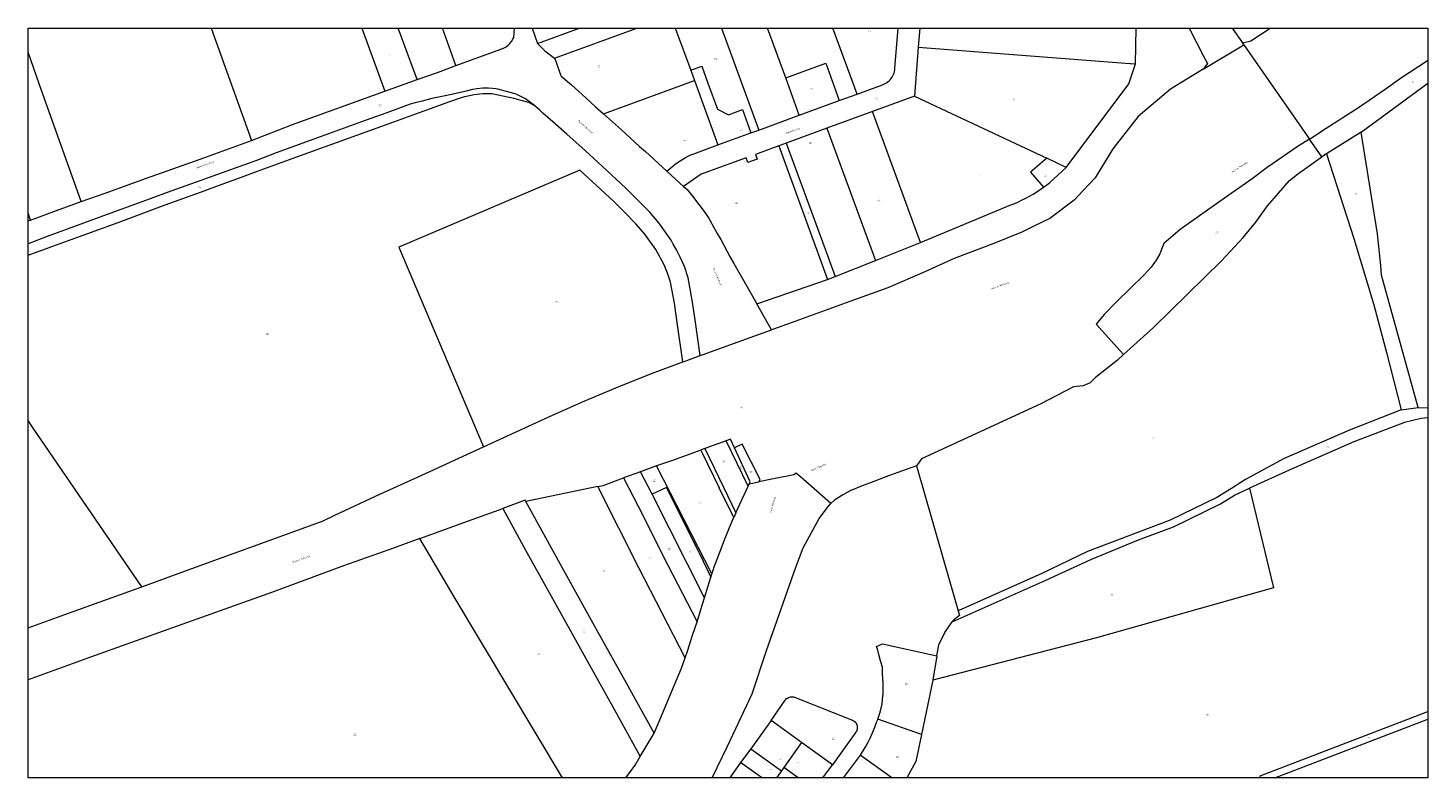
# Model space of a CAD drawing. Header units: metres. Extents: x 46252 to 49968, y 390712 to 391860.
# Tile 1 of 3: x 46252 to 47027, y 390712 to 391127. Entities that reach past the tile are written whole.
import ezdxf
from ezdxf.enums import TextEntityAlignment as Align
from ezdxf.lldxf.tags import DXFTag

# ---------------------------------------------------------------- set-up
doc = ezdxf.new("R2010")
doc.units = ezdxf.units.M
for name, color, linetype, lineweight in [('B-WE-KG-GRENS_PERCEEL-G', 150, 'KG-PERCEEL-SO', 18), ('B-WE-KG-GRENS_PERCEEL-T18', 10, 'Continuous', 18), ('B-WE-OG-BEBOUWING_STRAATNAAM-T18', 10, 'Continuous', 18), ('B-WE-OG-HULPLIJN-G', 50, 'Continuous', 18)]:
    doc.layers.add(name, color=color, linetype=linetype, lineweight=lineweight)
doc.styles.add('NLCS-ISO-ANNOTATIEF-T18', font='NLCS-ISO.ttf', dxfattribs={"height": 1.8})
doc.styles.get("Standard").update_dxf_attribs({"font": 'NLCS-ISO.ttf'})
tags = doc.linetypes.add('KG-PERCEEL-SO', pattern='A,5.5,-2,["P",Standard,S=1.8,R=0,X=-0.5,Y=-0.9],-2,5.5,-2,[5,NLCS.SHX,S=0.75,R=0,X=0,Y=0],-2', length=19).pattern_tags.tags
tags[6] = DXFTag(74, 10)

msp = doc.modelspace()

# ---------------------------------------------------------------- linework, layer by layer
at = {"layer": 'B-WE-KG-GRENS_PERCEEL-G', "ltscale": 0.5}
for points in [[(46353.42, 391126.76), (46375.73, 391064.51), (46398.47, 391073.31), (46449.63, 391091.81)], [(46436.85, 391126.76), (46449.63, 391091.81), (46467.58, 391098.17), (46457.1, 391126.76)], [(46467.58, 391098.17), (46478.85, 391102.21), (46488.02, 391105.55), (46489.06, 391105.93), (46481.54, 391126.76)], [(46489.06, 391105.93), (46512.42, 391114.46), (46515.43, 391115.61), (46516.84, 391116.4), (46517.92, 391117.21), (46518.92, 391118.21), (46519.82, 391119.28), (46520.6, 391120.55), (46521.05, 391121.44), (46521.42, 391126.76)], [(46531.22, 391126.76), (46534.27, 391118.16), (46556.41, 391126.29), (46557.7, 391126.76)], [(46534.27, 391118.16), (46538.18, 391114.14), (46543.67, 391110), (46543.63, 391110.12), (46589.16, 391126.76)], [(46610.48, 391126.76), (46619.04, 391103.39), (46625.16, 391105.62), (46628.59, 391096.23), (46633.83, 391081.89), (46639.95, 391078.74), (46647.68, 391081.58), (46652.36, 391068.73)], [(46636.02, 391126.76), (46656.7, 391070.3), (46679.18, 391078.52), (46671.65, 391099.19), (46661.6, 391126.76)], [(46671.65, 391099.19), (46693.82, 391107.26), (46701.36, 391086.59), (46711.19, 391090.17), (46697.77, 391126.76)], [(46711.19, 391090.17), (46725.21, 391095.31), (46726.01, 391095.63), (46726.79, 391096.02), (46727.53, 391096.47), (46728.22, 391096.98), (46728.88, 391097.54), (46729.49, 391098.16), (46730.04, 391098.82), (46730.54, 391099.53), (46730.98, 391100.27), (46731.35, 391101.05), (46731.66, 391101.86), (46731.91, 391102.69), (46732.08, 391103.53), (46732.18, 391104.39), (46733.94, 391126.76)], [(46745.92, 391126.76), (46745.06, 391116.11), (46862.23, 391107.2), (46862.83, 391107.15), (46865.32, 391106.96), (46865.67, 391126.76)], [(46895.06, 391126.76), (46902.94, 391111.51), (46905.31, 391107.17), (46902.81, 391104.04), (46925.46, 391117.45), (46924.69, 391118.55)], [(46919, 391126.76), (46924.69, 391118.55), (46929.3, 391119.72), (46939.89, 391126.76)], [(46925.46, 391117.45), (46941.73, 391093.89), (46961.72, 391065.3), (46962.78, 391065.98), (46971.04, 391071.33), (46988.84, 391082.73), (47003.68, 391092.89), (47012.13, 391098.91), (47027.16, 391108.75), (47027.37, 391108.91)], [(46253.39, 391020.46), (46267.86, 391025.77), (46281.55, 391030.67), (46258.3, 391095.85), (46252.04, 391113.35)], [(46543.67, 391110), (46544.49, 391107.92), (46546.88, 391100.93), (46547.4, 391100.19), (46553.08, 391095.39), (46560.9, 391088.08), (46566.3, 391083.19), (46570.71, 391079.28), (46621.12, 391097.71)], [(46745.06, 391116.11), (46742.93, 391089.06), (46816.24, 391054.63)], [(46619.04, 391103.39), (46621.12, 391097.71), (46634.14, 391062.09)], [(46902.81, 391104.04), (46884.75, 391092.91), (46866.94, 391077.86), (46852.82, 391059.8), (46843.05, 391043.9), (46836.49, 391036.9), (46831.4, 391031.43), (46817.88, 391021.23), (46809.11, 391017.02), (46802.37, 391013.8), (46786.84, 391007.52), (46764.95, 390999.22), (46748.68, 390991.82), (46728.17, 390982.95), (46707.15, 390975.43), (46674.77, 390963.66), (46664.87, 390960.14), (46663.81, 390959.76), (46655.66, 390974.06), (46694.85, 390987.6), (46699.06, 390989.25)], [(46826.96, 391049.6), (46861.65, 391095.8), (46861.65, 391095.8), (46865.32, 391106.96)], [(46971.24, 391057.11), (46986.21, 391010.19), (46997.29, 390973.62), (47004.34, 390947.21), (47012.51, 390915.42), (47021.9, 390916.74), (47001.67, 390989.95), (47001.17, 390995.37), (46999.44, 391012.78), (46990.33, 391069.16), (47027.37, 391096.26)], [(46252.04, 391000.97), (46263.79, 391005.24), (46273.83, 391008.96), (46301.96, 391019.13), (46328.08, 391028.81), (46348.08, 391036.08), (46359.06, 391040.07), (46369.65, 391043.98), (46378.67, 391047.29), (46400.91, 391055.43), (46429.61, 391065.83), (46454.63, 391074.88), (46474.93, 391082.17), (46485.74, 391086.08), (46490.46, 391087.78), (46493.96, 391088.83), (46499.18, 391089.93), (46503.92, 391090.42), (46508.88, 391090.54), (46521.19, 391087.9), (46524.99, 391086.87), (46529.2, 391085.62), (46532.57, 391083.91), (46529.83, 391085.98), (46527.51, 391087.5), (46525.7, 391088.55), (46522.71, 391089.97), (46521.82, 391090.35), (46521.12, 391090.6), (46512.32, 391092.87), (46511.15, 391093.05), (46509.24, 391093.3), (46507.13, 391093.44), (46505.45, 391093.54), (46503.71, 391093.39), (46500.69, 391093.14), (46498.21, 391092.64), (46494.7, 391091.82), (46490.78, 391090.88), (46483.01, 391089.2), (46475.6, 391087.66), (46470.3, 391086.34), (46466.47, 391085.37), (46463.64, 391084.55), (46460.1, 391083.36), (46452.77, 391080.61), (46436.8, 391074.86), (46414.42, 391066.68), (46389.42, 391057.67), (46378.67, 391053.4), (46374.51, 391051.91), (46339.51, 391039.31), (46329.11, 391035.66), (46321.13, 391032.7), (46291.91, 391022.12), (46262.63, 391011.31), (46252.04, 391007.36)], [(46679.18, 391078.52), (46701.36, 391086.59)], [(46742.93, 391089.06), (46719.79, 391080.58), (46719.79, 391080.58)], [(46614.74, 390941.96), (46615.37, 390942.19), (46624.34, 390945.43), (46621.48, 390965.14), (46619.89, 390976.08), (46617.57, 390988.45), (46615.61, 390994.66), (46613.28, 390999.99), (46611.12, 391003.97), (46609.41, 391007.14), (46608.19, 391009.39), (46601.45, 391018.86), (46596.28, 391024.92), (46589.19, 391032.03), (46583.19, 391038.04), (46570.03, 391050.2), (46560.8, 391058.73), (46550.38, 391067.97), (46542.74, 391074.74), (46537.24, 391079.61), (46535.55, 391081.27), (46532.75, 391083.77), (46532.57, 391083.91)], [(46570.71, 391079.28), (46580.65, 391070.47), (46590.69, 391061.15), (46593.96, 391058.35), (46605.84, 391047.51), (46609.12, 391050.26), (46610.42, 391051.34), (46611.77, 391052.37), (46613.17, 391053.33), (46614.61, 391054.23), (46616.09, 391055.06), (46617.61, 391055.82), (46619.16, 391056.51), (46620.74, 391057.12), (46634.14, 391062.09), (46652.36, 391068.73), (46656.7, 391070.3)], [(46694.45, 391071.29), (46671.86, 391063.08), (46691.97, 391008.38), (46699.06, 390989.25), (46699.06, 390989.25), (46721.39, 390998.04)], [(46281.55, 391030.67), (46294.27, 391035.23), (46309.5, 391040.75), (46317.1, 391043.54), (46347.44, 391054.19), (46375.73, 391064.51)], [(46671.86, 391063.08), (46667.81, 391061.51), (46694.85, 390987.6), (46694.85, 390987.6)], [(46990.33, 391069.16), (46971.24, 391057.11), (46968.61, 391055.45), (46961.72, 391065.3), (46955.54, 391061.4), (46938.25, 391049.51), (46930.08, 391043.29), (46914.75, 391032.5), (46890.08, 391015.31), (46881.04, 391007.53), (46878.88, 391001.78), (46876.8, 390998.27), (46874.05, 390994.34), (46869.91, 390989.99), (46862.39, 390982.59), (46854.87, 390975.26), (46848.04, 390968.17), (46843.53, 390962.77), (46858.76, 390945.98), (46875.27, 390961.05), (46913.02, 390997.96), (46925.03, 391010.81), (46932.02, 391019.32), (46938.57, 391028.38), (46950.67, 391042.4), (46955.02, 391045.94), (46966.68, 391054.23), (46968.61, 391055.45), (46968.61, 391055.45)], [(46667.81, 391061.51), (46655, 391056.82), (46655.94, 391054.22), (46650.75, 391052.33), (46649.8, 391054.91), (46624.87, 391045.78), (46615.02, 391039.12), (46617.01, 391037.31), (46620.11, 391033.72), (46627, 391024.37), (46629.29, 391021.05), (46629.64, 391020.47), (46633.79, 391012.97), (46635.77, 391009.7), (46640.93, 391000), (46642.88, 390996.34), (46650.84, 390982.65), (46654.91, 390975.38), (46655.66, 390974.06), (46655.66, 390974.06)], [(46605.84, 391047.51), (46615.02, 391039.12)], [(46746.36, 391008.12), (46796.39, 391028.84), (46798.51, 391029.7), (46800.61, 391030.61), (46802.67, 391031.59), (46804.71, 391032.62), (46806.72, 391033.7), (46808.7, 391034.84), (46810.65, 391036.04), (46812.56, 391037.29), (46814.44, 391038.59)], [(46252.04, 391019.96), (46253.39, 391020.46), (46252.04, 391024.28)], [(46624.34, 390945.43), (46625.96, 390946.01), (46645.27, 390953.05), (46663.81, 390959.76)], [(46858.76, 390945.98), (46855.33, 390942.85), (46843.3, 390933.22), (46840.2, 390930.38), (46836.49, 390928.62), (46830.98, 390928.07), (46813.02, 390918.67), (46746.91, 390888.31), (46744.61, 390885.24), (46744.05, 390884.42), (46767.26, 390804.14)], [(47021.9, 390916.74), (47027.37, 390916.55)], [(46252.04, 390794.83), (46272.35, 390802.12), (46315.05, 390817.36), (46254.52, 390905.84), (46252.04, 390909.45)], [(47027.37, 390910.9), (47023.55, 390910.69), (47014.3, 390908.43), (46986.3, 390897.7), (46950.56, 390882.09), (46928.5, 390872.07), (46941.73, 390816.82), (46843.83, 390789.28), (46753.09, 390765.86), (46746.88, 390735.74), (46743.78, 390720.84), (46738.74, 390711.63)], [(47012.51, 390915.42), (46983.83, 390904.13), (46947.8, 390888.41), (46926.35, 390876.8), (46918.5, 390871.96), (46910.35, 390866.83), (46884.66, 390854.42), (46838.75, 390836.95), (46813.57, 390824.88), (46767.26, 390804.14), (46767.98, 390801.66), (46764.57, 390799.03), (46763.88, 390798.05), (46815.41, 390820.89), (46840.58, 390832.51), (46867.02, 390843.43), (46886.45, 390850.73), (46912.52, 390863.34), (46920.3, 390868.18), (46928.5, 390872.07)], [(46315.05, 390817.36), (46348.8, 390829.8), (46383.58, 390842.36), (46415.52, 390853.96), (46422.02, 390857.09), (46447.21, 390868.84), (46467.84, 390878.21), (46504.33, 390894.96)], [(46624.61, 390893.17), (46609, 390887.45), (46600.19, 390884.34)], [(46626.83, 390893.99), (46624.83, 390893.26), (46624.61, 390893.17), (46625.18, 390892.01), (46634.9, 390872.31)], [(46650.95, 390873.21), (46651.49, 390874.53), (46651.99, 390875.47), (46643.33, 390894.33), (46641.09, 390899.22), (46641.09, 390899.22), (46638.74, 390898.29)], [(46651.49, 390874.53), (46656.75, 390875.61), (46657.49, 390876.82), (46647.63, 390896.48), (46643.33, 390894.33)], [(46598.73, 390736.48), (46603.99, 390748.53), (46607.1, 390756.1), (46613.87, 390772.41), (46615.93, 390778.07), (46590.31, 390827.99), (46579.28, 390849.85), (46579.26, 390849.9), (46567.53, 390872.95), (46570.54, 390873.57), (46581.92, 390877.74)], [(46623.71, 390836.18), (46630.21, 390822.85), (46630.7, 390824.57), (46600.19, 390884.34), (46591.27, 390881.18)], [(46630.96, 390711.63), (46639.43, 390729.16), (46653.1, 390758.27), (46661.04, 390782.24), (46677.36, 390828.37), (46681.31, 390839.08), (46690.2, 390855.22), (46695.31, 390862.16), (46696.59, 390863.55), (46684.25, 390874.47), (46677.44, 390880.37), (46676.12, 390879.5), (46663.94, 390877.09), (46656.75, 390875.61)], [(46744.05, 390884.42), (46728.59, 390878.81), (46718.16, 390874.84), (46714.07, 390873.39), (46707.66, 390870.74), (46703.22, 390868.29), (46700.65, 390866.79), (46698.88, 390865.55), (46696.59, 390863.55)], [(46567.53, 390872.95), (46527.73, 390864.72), (46527.73, 390864.72)], [(46623.71, 390836.18), (46613.35, 390857.08), (46605.64, 390872.51), (46597.75, 390868.7)], [(46642.99, 390856.11), (46642.79, 390856.19), (46634.9, 390872.31)], [(46469.01, 390844.12), (46495.9, 390853.95), (46514.94, 390860.89), (46527.36, 390838.12), (46542.54, 390810.97), (46560.81, 390778.06), (46576.94, 390749.29), (46591.15, 390723.57), (46598.73, 390736.48), (46583.52, 390764.08), (46567.89, 390792.13), (46548.87, 390826.45), (46527.73, 390864.72), (46527.33, 390865.47), (46514.94, 390860.89), (46514.94, 390860.89)], [(46644.08, 390858.43), (46643.06, 390856.26), (46642.99, 390856.11), (46641.79, 390853.57), (46640.39, 390850.03), (46637.27, 390842.29), (46634.79, 390835.89), (46631.79, 390828.36), (46630.7, 390824.57)], [(46548.08, 390711.63), (46488.06, 390811.91), (46469.01, 390844.12), (46451.92, 390837.98), (46426.83, 390829.03), (46387.37, 390814.54), (46332.06, 390794.66), (46286.65, 390778.47), (46252.04, 390765.97)], [(46626.69, 390811.28), (46628.75, 390817.95), (46630.21, 390822.85)], [(46615.93, 390778.07), (46617.29, 390781.83), (46620.21, 390791.18), (46622.55, 390798.02), (46622.55, 390798.02)], [(46722.67, 390744.25), (46723.73, 390747.59), (46724.51, 390750.31), (46725.13, 390752.71), (46725.31, 390755.08), (46725.62, 390758.28), (46725.57, 390764.12), (46725.28, 390769.48), (46725.18, 390773), (46724.16, 390776.41), (46723.26, 390779.91), (46722.69, 390782.34), (46721.94, 390784.42), (46725.33, 390785.98), (46755.39, 390779.24), (46756.43, 390785.3), (46759.72, 390792.18), (46763.88, 390798.05)], [(46755.39, 390779.24), (46753.09, 390765.86)], [(46663.52, 390743.45), (46671.38, 390754.71), (46671.75, 390755.15), (46672.17, 390755.54), (46672.64, 390755.88), (46673.15, 390756.15), (46673.69, 390756.36), (46674.25, 390756.49), (46674.82, 390756.56), (46675.4, 390756.55), (46675.97, 390756.47), (46676.53, 390756.32), (46708.66, 390743.59), (46709.16, 390743.33), (46709.62, 390743.01), (46710.04, 390742.63), (46710.41, 390742.2), (46710.72, 390741.73), (46710.97, 390741.22), (46711.16, 390740.69), (46711.27, 390740.14), (46711.31, 390739.57), (46711.28, 390739.01), (46711.18, 390738.45), (46711.01, 390737.91), (46710.77, 390737.4), (46710.47, 390736.92), (46697.5, 390718.96)], [(46934.6, 390711.63), (46934.45, 390712.77), (47027.37, 390748.4)], [(46680.47, 390731.2), (46663.52, 390743.45), (46652.28, 390727.85), (46669.37, 390715.67)], [(46746.88, 390735.74), (46722.67, 390744.25), (46721.96, 390742.67), (46720.81, 390739.57), (46719.59, 390736.46), (46718.46, 390733.89), (46717.14, 390731.35), (46716.28, 390729.54), (46714.09, 390726.05), (46712.87, 390724.2)], [(46942.48, 390711.63), (47027.37, 390744.16)], [(46692.27, 390711.63), (46697.5, 390718.96), (46680.47, 390731.2), (46670.58, 390717.35)], [(46583.08, 390711.63), (46588.3, 390718.7), (46591.15, 390723.57)], [(46652.28, 390727.85), (46646.7, 390720.12)], [(46730.42, 390711.63), (46712.87, 390724.2), (46703.57, 390711.63)], [(46658.64, 390711.63), (46656.4, 390713.28), (46649.86, 390717.88), (46646.7, 390720.12), (46641.08, 390712.33)], [(46678.55, 390711.63), (46670.58, 390717.35), (46669.37, 390715.67), (46666.49, 390711.63)], [(46642.05, 390711.63), (46641.08, 390712.33), (46640.59, 390711.63)]]:
    msp.add_lwpolyline(points, dxfattribs=at)
for points in [[(46719.79, 391080.58), (46694.45, 391071.29), (46721.39, 390998.04), (46746.36, 391008.12), (46719.79, 391080.58)], [(46599.69, 391004.09), (46593.56, 391012.71), (46588.92, 391018.14), (46582.11, 391024.96), (46576.25, 391030.83), (46557.62, 391048.05), (46457.34, 391005.38), (46504.33, 390894.96), (46540.57, 390911.59), (46559.04, 390919.8), (46577.67, 390927.64), (46596.44, 390935.1), (46614.74, 390941.96), (46611.58, 390963.71), (46610.03, 390974.43), (46607.85, 390986.02), (46606.23, 390991.14), (46604.29, 390995.6), (46599.69, 391004.09)], [(46817.87, 391041.17), (46826.96, 391049.6), (46816.24, 391054.63), (46807.27, 391047.04), (46814.44, 391038.59), (46816.17, 391039.86), (46817.87, 391041.17)], [(46626.83, 390893.99), (46637.14, 390872.54), (46644.08, 390858.43), (46650.95, 390873.21), (46638.74, 390898.29), (46626.83, 390893.99)], [(46591.27, 390881.18), (46581.92, 390877.74), (46592.65, 390856.66), (46603.66, 390834.84), (46622.55, 390798.02), (46624.64, 390804.95), (46626.69, 390811.28), (46597.75, 390868.7), (46591.27, 390881.18)]]:
    msp.add_lwpolyline(points, close=True, dxfattribs=at)
at = {"layer": 'B-WE-OG-HULPLIJN-G'}
msp.add_lwpolyline([(46252.04, 390711.63), (46252.04, 391126.76), (47027.37, 391126.76), (47027.37, 390711.63), (46252.04, 390711.63)], close=True, dxfattribs=at)
msp.add_lwpolyline([(46252.04, 390711.63), (46252.04, 391126.76), (47027.37, 391126.76), (47027.37, 390711.63), (46252.04, 390711.63)], close=True, dxfattribs=at)

# ---------------------------------------------------------------- texts
at = {"layer": 'B-WE-KG-GRENS_PERCEEL-T18', "char_height": 0.36, "attachment_point": 5, "style": 'NLCS-ISO-ANNOTATIEF-T18'}
for s, insert in [('GOE00\\PH3284', (46718.2, 391125.08)), ('GOE00\\PH3336', (46451.92, 391112.16)), ('GOE00\\PH3492', (46633.11, 391109.51)), ('GOE00\\PH3326', (46567.97, 391105.56)), ('GOE00\\PV558', (47019, 391096.97)), ('GOE00\\PH3433', (46685.81, 391093.14)), ('GOE00\\PH3546', (46721.79, 391087.7)), ('GOE00\\PH3334', (46797.83, 391087.16)), ('GOE00\\PH3545', (46447.22, 391083.95)), ('GOE00\\PH3327', (46615.46, 391064.44)), ('GOE00\\PH3491', (46647.04, 391070.18)), ('GOE00\\PH3303', (46685.22, 391063.1)), ('GOE00\\PH3404', (46779.06, 391045.37)), ('GOE00\\PH3403', (46815.44, 391044.92)), ('GOE00\\PH3634', (46347.36, 391038.46)), ('GOE00\\PV394', (46987.77, 391034.85)), ('GOE00\\PH3286', (46644.49, 391029.89)), ('GOE00\\PH3302', (46684.02, 391024.25)), ('GOE00\\PH3335', (46723.32, 391031.34)), ('GOE00\\PH3274', (46910.54, 391013.46)), ('GOE00\\PH3394', (46545.07, 390974.99)), ('GOE00\\PH3635', (46384.51, 390957.39)), ('GOE00\\PH3658', (46647.33, 390916.69)), ('GOE00\\PV393', (46874.86, 390899.9)), ('GOE00\\PV398', (46971.54, 390894.93)), ('GOE00\\PH3051', (46637.45, 390886.9)), ('GOE00\\PH3133', (46647.08, 390883.6)), ('GOE00\\PH3659', (46652.37, 390880.99)), ('GOE00\\PH3558', (46598.97, 390876.22)), ('GOE00\\PH3574', (46634.48, 390875.86)), ('GOE00\\PH3575', (46623.82, 390864.05)), ('GOE00\\PH3053', (46607.26, 390838.21)), ('GOE00\\PH3557', (46596.44, 390833.15)), ('GOE00\\PH3288', (46618.59, 390837)), ('GOE00\\PH3556', (46570.95, 390826.13)), ('GOE00\\PV400', (46852.28, 390813.14)), ('GOE00\\PH2118', (46559.76, 390792.64)), ('GOE00\\PH2907', (46534.88, 390780.24)), ('GOE00\\PH2740', (46738.51, 390763.78)), ('GOE00\\PV401', (46905.41, 390746.54)), ('GOE00\\PH3508', (46433.16, 390735.62)), ('GOE00\\PH2588', (46698.09, 390733.4)), ('GOE00\\PV405', (46994.44, 390733.92)), ('GOE00\\PH2810', (46668.83, 390722.18)), ('GOE00\\PH2656', (46733.67, 390723.24)), ('GOE00\\PH2917', (46663.88, 390716.77)), ('GOE00\\PH2811', (46678.48, 390720.02))]:
    msp.add_mtext(s, dxfattribs=dict(at, insert=insert))
at = {"layer": 'B-WE-OG-BEBOUWING_STRAATNAAM-T18', "style": 'NLCS-ISO-ANNOTATIEF-T18'}
for s, rotation, p in [('Nijverheidsstraat', 317.7, (46560.75, 391072.07)), ('Ambachtsweg', 19.6, (46675.45, 391069.86)), ('Nijverheidsstraat', 19.9, (46350.22, 391051.11)), ('Nieuwe Rijksweg', 33.1, (46923.01, 391049.8)), ('Nijverheidsstraat', 293.7393, (46633.86, 390989.13)), ('Nieuwe Rijksweg', 21.4, (46790.34, 390984.22)), ('Oude Rijksweg', 24.01225, (46689.86, 390883.68)), ('Oude Rijksweg', 74.34986, (46664.44, 390862.88)), ('Nieuwe Rijksweg', 20.7, (46403.35, 390832.84))]:
    msp.add_text(s, height=0.9, rotation=rotation, dxfattribs=at).set_placement(p, align=Align.MIDDLE_CENTER)

doc.saveas('drawing.dxf')
